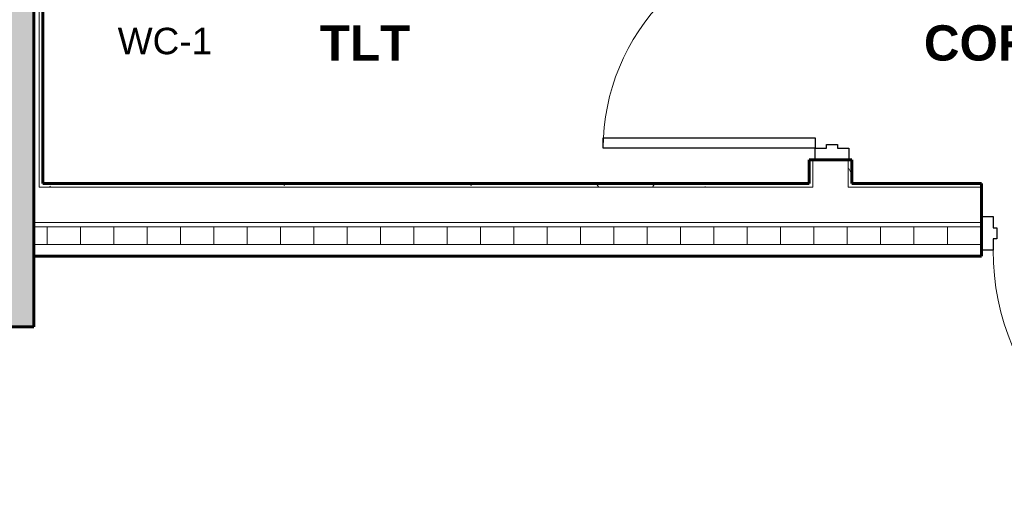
# Model space of a CAD drawing. Header units: inches. Extents: x 102 to 2483, y -110 to 488.
# Tile 13 of 30: x 1338 to 1506, y -41 to 41. Entities that reach past the tile are written whole.
import ezdxf

# ---------------------------------------------------------------- set-up
doc = ezdxf.new("R2010")
doc.units = ezdxf.units.IN
doc.header["$MEASUREMENT"] = 0
for name, color, linetype, lineweight in [('A-AREA-IDEN', 2, 'Continuous', 9), ('A-DOOR', 31, 'Continuous', 18), ('A-DOOR-FRAM', 31, 'Continuous', 30), ('A-WALL', 113, 'Continuous', 18), ('A-WALL-PATT', 111, 'Continuous', 60), ('I-WALL', 2, 'Continuous', 18), ('L-SITE-WALL', 31, 'Continuous', 18), ('P-SANR-FIXT-IDEN', 2, 'Continuous', 9)]:
    doc.layers.add(name, color=color, linetype=linetype, lineweight=lineweight)
doc.styles.add('Arial_2', font='arial.ttf', dxfattribs={"height": 4.5})
doc.styles.add('Arial_B', font='arialbd.ttf', dxfattribs={"height": 6})
pattern_1 = [(0, (0, 0), (15.36, 3.84), [0.634, -10.886, 0.634, -10.886, -61.44]), (0, (0, 0), (15.36, 3.84), [-23.04, 0.634, -22.406, 0.634, -10.886, -26.88]), (0, (0, 0), (15.36, 3.84), [-57.6, 0.634, -7.046, 0.634, -18.566]), (120, (5.76, 1.92), (-11.00554, 11.38215), [0.634, -10.886, 0.634, -10.886, -61.44]), (120, (5.76, 1.92), (-11.00554, 11.38215), [-23.04, 0.634, -22.406, 0.634, -10.886, -26.88]), (120, (5.76, 1.92), (-11.00554, 11.38215), [-57.6, 0.634, -7.046, 0.634, -18.566]), (240, (7.68, 9.6), (-4.35446, -15.22215), [0.634, -10.886, 0.634, -10.886, -61.44]), (240, (7.68, 9.6), (-4.35446, -15.22215), [-23.04, 0.634, -22.406, 0.634, -10.886, -26.88]), (240, (7.68, 9.6), (-4.35446, -15.22215), [-57.6, 0.634, -7.046, 0.634, -18.566])]

# ---------------------------------------------------------------- blocks, each defined once
blk = doc.blocks.new('Door-Passage-Single-Flush - 36_ x 84_-580149-Domestic Water Floor Plan')
at = {"layer": 'A-DOOR', "color": 50, "lineweight": 30}
for p, q in [((16.25, -2.875), (18, -2.875)), ((16.25, -38.875), (16.25, -2.875)), ((18, -2.875), (18, -38.875)), ((18, -38.875), (16.25, -38.875))]:
    blk.add_line(p, q, dxfattribs=at)
at = {"layer": 'A-DOOR', "color": 7, "lineweight": 9}
blk.add_arc((18, -2.875), 36, 180, 270, dxfattribs=at)
at = {"layer": 'A-DOOR-FRAM', "color": 50}
for p, q in [((-20, 2.875), (-18, 2.875)), ((-20, -2.875), (-20, 2.875)), ((-18, 2.875), (-18, 0.9375)), ((18, 2.875), (20, 2.875)), ((18, 0.9375), (18, 2.875)), ((20, 2.875), (20, -2.875)), ((-18, 0.9375), (-17.375, 0.9375)), ((-17.375, 0.9375), (-17.375, -0.9375)), ((17.375, 0.9375), (18, 0.9375)), ((17.375, -0.9375), (17.375, 0.9375)), ((-18, -0.9375), (-18, -2.875)), ((-17.375, -0.9375), (-18, -0.9375)), ((18, -0.9375), (17.375, -0.9375)), ((18, -2.875), (18, -0.9375)), ((-18, -2.875), (-20, -2.875)), ((20, -2.875), (18, -2.875))]:
    blk.add_line(p, q, dxfattribs=at)
blk = doc.blocks.new('Door-Passage-Single-Flush - 42_ x 84_-580282-Domestic Water Floor Plan')
at = {"layer": 'A-DOOR', "color": 50, "lineweight": 30}
for p, q in [((19.25, -5.4375), (21, -5.4375)), ((19.25, -47.4375), (19.25, -5.4375)), ((21, -5.4375), (21, -47.4375)), ((21, -47.4375), (19.25, -47.4375))]:
    blk.add_line(p, q, dxfattribs=at)
at = {"layer": 'A-DOOR', "color": 7, "lineweight": 9}
blk.add_arc((21, -5.4375), 42, 180, 270, dxfattribs=at)
at = {"layer": 'A-DOOR-FRAM', "color": 50}
for p, q in [((-23, 0.3125), (-21, 0.3125)), ((-23, -5.4375), (-23, 0.3125)), ((-21, 0.3125), (-21, -1.625)), ((21, 0.3125), (23, 0.3125)), ((21, -1.625), (21, 0.3125)), ((23, 0.3125), (23, -5.4375)), ((-21, -1.625), (-20.375, -1.625)), ((-20.375, -1.625), (-20.375, -3.5)), ((20.375, -1.625), (21, -1.625)), ((20.375, -3.5), (20.375, -1.625)), ((-21, -3.5), (-21, -5.4375)), ((-20.375, -3.5), (-21, -3.5)), ((21, -3.5), (20.375, -3.5)), ((21, -5.4375), (21, -3.5)), ((-21, -5.4375), (-23, -5.4375)), ((23, -5.4375), (21, -5.4375))]:
    blk.add_line(p, q, dxfattribs=at)
blk = doc.blocks.new('ANG M_I Facility_HOST_REVISED_07082024_rvt-1-Domestic Water Floor Plan')
at = {"layer": 'A-WALL-PATT', "lineweight": 9}
h = blk.add_hatch(dxfattribs=at)
h.set_pattern_fill('FP_1', style=0, pattern_type=2)
h.set_pattern_definition([(50, (0, 0), (13.77135, -1.20496), [1.44, -15.84]), (355, (0, 0), (-2.66442, 14.44218), [1.152, -12.672]), (100.451, (1.148, -0.1), (11.10708, 13.23737), [1.224, -13.462]), (46.184, (0, 3.84), (20.4913, -3.17785), [2.16, -23.76]), (96.636, (1.708, 3.575), (17.9459, 18.70315), [1.836, -20.193]), (351.184, (0, 3.84), (17.9454, 18.7026), [1.728, -19.008]), (21, (1.92, 2.88), (11.46052, -7.73037), [1.44, -15.84]), (326, (1.92, 2.88), (4.67135, 13.92315), [1.152, -12.672]), (71.451, (2.875, 2.236), (16.13207, 6.19284), [1.224, -13.462]), (37.5, (0, 0), (0.233123, 6.39175), [0.634, -11.885, 0.634, -12.23, -12.72]), (37.5, (0, 0), (0.233123, 6.39175), [-25.382, 0.634, -12.086]), (7.5, (0, 0), (5.05073, 7.57304), [0.634, -6.701, 0.634, -11.597, -4.848]), (7.5, (0, 0), (5.05073, 7.57304), [-19.565, 0.634, -4.214]), (327.5, (-4.282, 0), (10.24958, -0.43289), [0.634, -4.166, 0.634, -14.342, -19.872]), (327.5, (-4.282, 0), (10.24958, -0.43289), [-19.776, 0.634, -19.238]), (317.5, (-6.202, 0), (11.19739, 1.92214), [0.634, -5.606, 0.634, -9.312, -14.112]), (317.5, (-6.202, 0), (11.19739, 1.92214), [-16.186, 0.634, -13.478])])
h.paths.add_polyline_path([(-163.06, -11.66), (-183.06, -11.66), (-183.06, 468.34), (-163.06, 468.34)])
h = blk.add_hatch(dxfattribs=at)
h.set_pattern_fill('FP_2', style=0, pattern_type=2)
h.set_pattern_definition(pattern_1)
h.paths.add_polyline_path([(-31.31, 85.09), (-30.69, 85.09), (-30.69, 56.71), (-31.31, 56.71), (-31.31, 84.46)])
h.paths.add_polyline_path([(-30.69, 16.71), (-30.69, 12.71), (-31.31, 12.71), (-31.31, 16.71)])
h.paths.add_polyline_path([(-31.31, 93.09), (-31.31, 93.71), (-31.31, 135.03), (-30.69, 135.65), (-30.69, 134.77), (-30.69, 93.09)])
h = blk.add_hatch(dxfattribs=at)
h.set_pattern_fill('FP_2', style=0, pattern_type=2)
h.set_pattern_definition(pattern_1)
h.paths.add_polyline_path([(-24.06, 12.71), (-24.69, 12.71), (-24.69, 16.71), (-24.06, 16.71)])
h.paths.add_polyline_path([(-24.69, 132.28), (-24.06, 132.91), (-24.06, 132.02), (-24.06, 56.71), (-24.69, 56.71)])
h = blk.add_hatch(dxfattribs=at)
h.set_pattern_fill('FP_2', style=0, pattern_type=2)
h.set_pattern_definition(pattern_1)
h.paths.add_polyline_path([(-162.19, 12.71), (-162.19, 84.46), (-161.56, 84.46), (-161.56, 12.71)])
h = blk.add_hatch(dxfattribs=at)
h.set_pattern_fill('FP_2', style=0, pattern_type=2)
h.set_pattern_definition(pattern_1)
h.paths.add_polyline_path([(54.56, 12.71), (55.19, 12.71), (90.94, 12.71), (90.94, 12.09), (54.56, 12.09)])
h.paths.add_polyline_path([(-24.69, 12.71), (-24.06, 12.71), (-2.06, 12.71), (-2.06, 12.09), (-24.69, 12.09)])
h.paths.add_polyline_path([(-30.69, 12.71), (-30.69, 12.09), (-162.19, 12.09), (-162.19, 12.71), (-161.56, 12.71), (-31.31, 12.71)])
h.paths.add_polyline_path([(48.56, 12.71), (48.56, 12.09), (43.94, 12.09), (43.94, 12.71), (47.94, 12.71)])
h.paths.add_polyline_path([(144.94, 12.09), (130.94, 12.09), (130.94, 12.71), (144.94, 12.71)])
h = blk.add_hatch(dxfattribs=at)
h.set_pattern_fill('FP_3', style=0, pattern_type=2)
h.set_pattern_definition([(0, (0, 0), (0, 5.666), []), (90, (0, 0), (-5.666, 3e-16), [])])
h.paths.add_polyline_path([(144.94, 2.34), (130.94, 2.34), (130.94, 5.34), (144.94, 5.34)])
h.paths.add_polyline_path([(90.94, 2.34), (43.94, 2.34), (43.94, 5.34), (90.94, 5.34)])
h.paths.add_polyline_path([(-2.06, 2.34), (-163.06, 2.34), (-163.06, 5.34), (-2.06, 5.34)])
at = {"layer": 'A-WALL', "color": 10}
for p, q in [((-162.19, 12.71), (-162.19, 84.46)), ((-30.69, 16.71), (-30.69, 12.71)), ((-24.69, 16.71), (-24.69, 12.71)), ((-162.19, 12.71), (-162.19, 12.09)), ((-30.69, 12.09), (-162.19, 12.09)), ((-30.69, 12.71), (-30.69, 12.09)), ((-24.69, 12.71), (-24.69, 12.09)), ((-2.06, 12.09), (-24.69, 12.09)), ((-2.06, 12.71), (-2.06, 12.71)), ((-2.06, 6.09), (-163.06, 6.09)), ((-2.06, 5.34), (-163.06, 5.34)), ((-2.06, 2.34), (-163.06, 2.34)), ((-163.06, 0.34), (-163.06, 0.34)), ((-2.06, 0.34), (-2.06, 0.34))]:
    blk.add_line(p, q, dxfattribs=at)
at = {"layer": 'A-WALL', "color": 250, "lineweight": 60}
for p, q in [((-163.06, 12.71), (-163.06, 12.09)), ((-163.06, 12.09), (-163.06, 0.34)), ((-31.31, 12.71), (-161.56, 12.71)), ((-2.06, 12.71), (-24.06, 12.71)), ((-2.06, 0.34), (-2.06, 12.71)), ((-163.06, 0.34), (-2.06, 0.34))]:
    blk.add_line(p, q, dxfattribs=at)
at = {"layer": 'I-WALL', "color": 250, "lineweight": 60}
for p, q in [((-163.06, 84.46), (-163.06, 12.71)), ((-161.56, 12.71), (-161.56, 84.46)), ((-24.06, 16.71), (-31.31, 16.71)), ((-31.31, 16.71), (-31.31, 12.71)), ((-24.06, 12.71), (-24.06, 16.71))]:
    blk.add_line(p, q, dxfattribs=at)
at = {"layer": 'I-WALL', "color": 10}
for p, q in [((-31.31, 16.71), (-31.31, 16.71)), ((-24.06, 16.71), (-24.06, 16.71)), ((-161.56, 12.71), (-161.56, 12.71)), ((-31.31, 12.71), (-31.31, 12.71)), ((-24.06, 12.71), (-24.06, 12.71))]:
    blk.add_line(p, q, dxfattribs=at)
at = {"layer": 'L-SITE-WALL', "color": 250, "lineweight": 60}
for p, q in [((-163.06, -11.66), (-163.06, 468.34)), ((-183.06, -11.66), (-163.06, -11.66))]:
    blk.add_line(p, q, dxfattribs=at)
at = {"layer": 'L-SITE-WALL', "color": 10}
blk.add_line((-163.06, -11.66), (-163.06, -11.66), dxfattribs=at)
at = {"layer": 'A-DOOR', "color": 10, "lineweight": 18, "rotation": 269.9999999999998}
blk.add_blockref('Door-Passage-Single-Flush - 36_ x 84_-580149-Domestic Water Floor Plan', (-27.44, 36.71), dxfattribs=at)
at = {"layer": 'A-DOOR', "color": 10, "lineweight": 18}
blk.add_blockref('Door-Passage-Single-Flush - 42_ x 84_-580282-Domestic Water Floor Plan', (20.94, 6.78), dxfattribs=at)

msp = doc.modelspace()

# ---------------------------------------------------------------- block references
at = {"lineweight": 5}
msp.add_blockref('ANG M_I Facility_HOST_REVISED_07082024_rvt-1-Domestic Water Floor Plan', (1503.67, 0), dxfattribs=at)

# ---------------------------------------------------------------- texts
at = {"layer": 'A-AREA-IDEN', "char_height": 6, "attachment_point": 1, "style": 'Arial_B'}
for s, insert, width in [('TLT', (1389.21, 39.6), 18.3315), ('CORRIDOR', (1491.85, 39.6), 54.9945)]:
    msp.add_mtext(s, dxfattribs=dict(at, insert=insert, width=width))
at = {"layer": 'P-SANR-FIXT-IDEN', "insert": (1354.85, 39.18), "char_height": 4.5, "width": 19.998, "attachment_point": 1, "style": 'Arial_2'}
msp.add_mtext('WC-1', dxfattribs=at)

doc.saveas('drawing.dxf')
